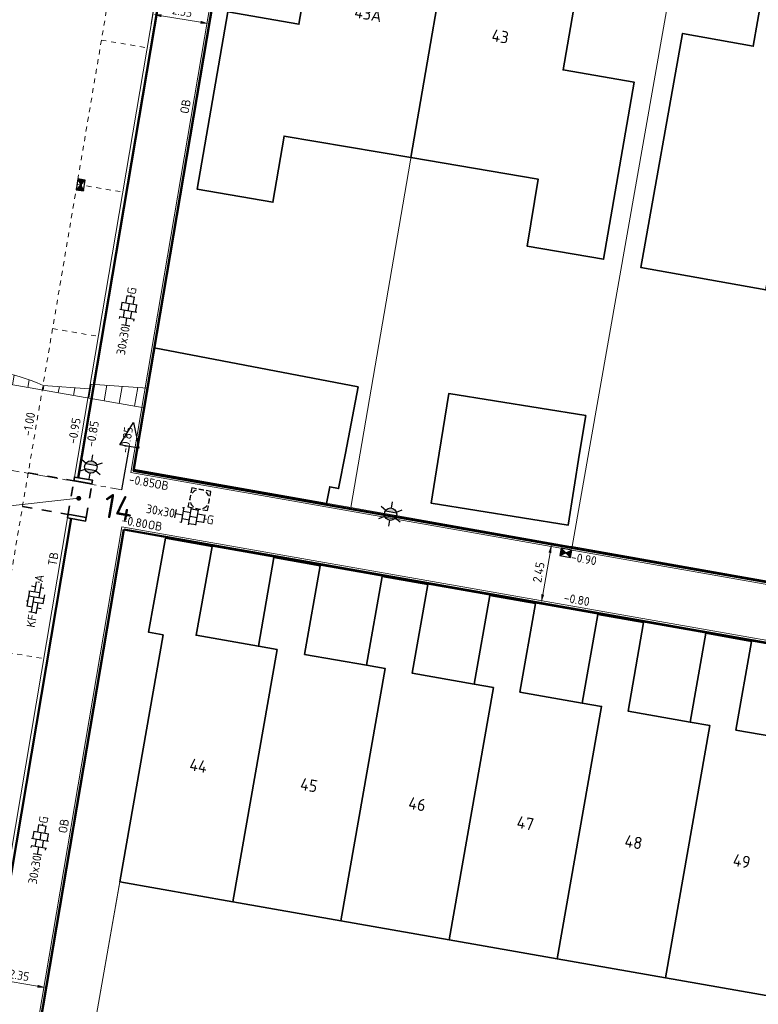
# Model space of a CAD drawing. Header units: metres. Extents: x 2514 to 227642, y 1683 to 852646.
# Tile 246 of 256: x 113900 to 113930, y 426227 to 426268. Entities that reach past the tile are written whole.
import ezdxf
from ezdxf.enums import TextEntityAlignment as Align
from ezdxf.lldxf.tags import DXFTag

# ---------------------------------------------------------------- set-up
doc = ezdxf.new("R2010")
doc.units = ezdxf.units.M
for name, pattern in [('VW-1-1_STREEP', [2, 1, -1]), ('XX-CENTER', [8, 5, -1, 1, -1]), ('ZZ-HIDDEN-SO', [4, 2, -2])]:
    doc.linetypes.add(name, pattern=pattern)
doc.layers.get('Defpoints').update_dxf_attribs({"color": 244, "lineweight": 35})
for name, color, linetype, lineweight in [('B-WE-IE-TERREINAFSCHEIDING_KUNSTMATIG_HEKWERK-G', 252, 'IE-TERREINAFSCHEIDING-KUNSTMATIG', 18), ('B-WE-KG-GRENS_PERCEEL-GV', 252, 'KG-PERCEEL', 18), ('B-WE-OG-BEBOUWING-GV', 4, 'Continuous', 35), ('B-WE-OG-BEBOUWING_HUISNUMMER-T25-200', 7, 'Continuous', 25), ('B-WE-OG-BEBOUWING_SCHUUR-GV', 252, 'Continuous', 35), ('N-WE-IE-MEUBILAIR_WEGMEUBILAIR_LICHTMAST-S', 7, 'Continuous', 25), ('N-WE-RI-HWA_KOLK-S', 150, 'Continuous', 25), ('N-WE-RI-PUT-OPHOOGTEBRENGEN-S', 7, 'Continuous', 25), ('N-WE-VH-KANTOPSLUITING-T18', 1, 'Continuous', 18), ('N-WE-VH-KANTOPSLUITING_ACHTERKANTBAND-G', 1, 'Continuous', 50), ('N-WE-VH-KANTOPSLUITING_INRITBAND-G', 2, 'Continuous', 35), ('N-WE-VH-KANTOPSLUITING_OPSLUITBAND_100X200-G', 1, 'Continuous', 18), ('N-WE-VH-KANTOPSLUITING_TROTTOIRBAND_130 150-G', 2, 'Continuous', 13), ('N-WE-VH-M', 7, 'Continuous', 18), ('N-WE-VH-MATERIAALGRENS-G', 7, 'ZZ-HIDDEN-SO', 35), ('N-WE-VH-NAP-T18', 1, 'Continuous', 18), ('N-WE-VH-VERHARDING_BETONSTRAATSTEEN-S', 1, 'Continuous', 25), ('N-WE-VH-VERHARDING_STRAATBAKSTEEN-S', 1, 'Continuous', 5), ('N-WE-VH-VERHARDING_TEGEL-S', 1, 'Continuous', 25), ('N-WE-VH-VERKANTING-G', 252, 'Continuous', 5), ('N-WE-VW-MARKERING_LANGS_STREEP_11_010-G', 7, 'VW-1-1_STREEP', 13), ('X-XX-AL-VERWIJZING-S', 7, 'Continuous', 25), ('X-XX-AL-VERWIJZING_DOORSNEDE-G', 7, 'XX-CENTER', 18)]:
    doc.layers.add(name, color=color, linetype=linetype, lineweight=lineweight)
doc.styles.add('ISO', font='NLCS-ISO.ttf')
doc.styles.add('NLCS-ISO', font='NLCS-ISO.ttf', dxfattribs={"height": 1.8})
doc.styles.add('NLCS-ISO-M200-T18', font='NLCS-ISO.ttf', dxfattribs={"height": 0.36})
doc.styles.add('NLCS-ISO-M200-T25', font='NLCS-ISO.ttf', dxfattribs={"height": 0.5})
doc.styles.get("Standard").update_dxf_attribs({"font": 'romans'})
doc.linetypes.add('IE-TERREINAFSCHEIDING-KUNSTMATIG', pattern='A,4,[82,NLCS.SHX,S=0.75,R=90,X=0,Y=0],4,-2', length=10)
tags = doc.linetypes.add('KG-PERCEEL', pattern='A,5.5,-2,["P",Standard,S=1.8,R=0,X=-0.5,Y=-0.9],-2,5.5,-2,[5,NLCS.SHX,S=0.75,R=0,X=0,Y=0],-2', length=19).pattern_tags.tags
tags[6] = DXFTag(74, 10)
doc.dimstyles.new('NLCS-M200-T18-PIJL_L2_H1', dxfattribs={"dimscale": 0.2, "dimtxt": 2.5, "dimasz": 1.8, "dimexe": 2, "dimexo": 2, "dimgap": 0.7, "dimtad": 1, "dimzin": 0, "dimdsep": 46, "dimtxsty": 'NLCS-ISO-M200-T18', "dimcen": 0, "dimdle": 2, "dimclrd": 256, "dimclre": 256, "dimclrt": 1, "dimadec": 1, "dimazin": 0, "dimtfac": 1, "dimtdec": 3, "dimtofl": 0, "dimtmove": 0, "dimatfit": 3, "dimfxl": 2, "dimfxlon": 1, "dimtfillclr": 256, "dimtolj": 1, "dimtzin": 0, "dimlwd": -1, "dimlwe": -1, "dimarcsym": 0})

# ---------------------------------------------------------------- blocks, each defined once
blk = doc.blocks.new('SVH-TEGEL_300X300_DUN_HALFST_KL-SO')
for p, q in [((-3.08, 0.75), (-3, 0.75)), ((-3, -0.83), (-3, 0.83)), ((-3, 0), (-1.5, 0)), ((-1.84, 1.5), (-1.5, 1.5)), ((-1.5, -1.6), (-1.5, 1.6)), ((-1.5, 0.75), (0, 0.75)), ((0, -1.78), (0, 1.78)), ((0, 1.5), (1.5, 1.5)), ((0, 0), (1.5, 0)), ((1.5, -1.6), (1.5, 1.6)), ((1.5, 0.75), (3, 0.75)), ((3, -0.83), (3, 0.83)), ((3, 0), (3.39, 0)), ((-3.08, -0.75), (-3, -0.75)), ((-1.84, -1.5), (-1.5, -1.5)), ((-1.5, -0.75), (0, -0.75)), ((0, -1.5), (1.5, -1.5)), ((1.5, -0.75), (3, -0.75))]:
    blk.add_line(p, q)
at = {"style": 'NLCS-ISO'}
blk.add_attdef('FORMAAT', text='', height=1.8, dxfattribs=at).set_placement((-3.18, 0), align=Align.MIDDLE_RIGHT)
blk.add_attdef('KLEUR', text='', height=1.8, dxfattribs=at).set_placement((3.49, 0), align=Align.MIDDLE_LEFT)
at = {"style": 'NLCS-ISO', "flags": 1}
blk.add_attdef('FUNCTIE', text='', height=1.8, dxfattribs=at).set_placement((0.12, -3.58), align=Align.MIDDLE_CENTER)
blk = doc.blocks.new('SVH-BSS_KEIFORMAAT_ELLEBOOG_KL-SO-flat-127')
at = {"layer": 'N-WE-VH-VERHARDING_BETONSTRAATSTEEN-S', "ltscale": 0.2}
for p, q in [((-0.177, 0.504), (0.005, 0.472)), ((-0.032, 0.265), (0.039, 0.667)), ((0.082, 0.672), (0.152, 0.659)), ((0.139, 0.022), (0.24, 0.598)), ((0.212, 0.436), (0.339, 0.413)), ((-0.348, -0.319), (-0.238, 0.302)), ((-0.284, 0.31), (0.175, 0.229)), ((-0.275, 0.095), (0.346, -0.014)), ((-0.177, -0.562), (-0.068, 0.058)), ((0.309, -0.221), (0.374, 0.144)), ((-0.373, -0.101), (-0.311, -0.112)), ((-0.361, -0.317), (-0.141, -0.355)), ((-0.104, -0.148), (0.316, -0.222)), ((0.021, -0.645), (0.102, -0.185)), ((0.066, -0.392), (0.231, -0.421)), ((-0.282, -0.544), (0.03, -0.599))]:
    blk.add_line(p, q, dxfattribs=at)
at = {"layer": 'N-WE-VH-VERHARDING_BETONSTRAATSTEEN-S', "style": 'NLCS-ISO'}
blk.add_attdef('KLEUR', text='', height=0.36, rotation=80.0136, dxfattribs=at).set_placement((0.118, 0.669), align=Align.MIDDLE_LEFT)
at = {"layer": 'N-WE-VH-VERHARDING_BETONSTRAATSTEEN-S', "style": 'NLCS-ISO', "flags": 1}
blk.add_attdef('FUNCTIE', text='', height=0.36, rotation=80.0136, dxfattribs=at).set_placement((0.71, -0.101), align=Align.MIDDLE_CENTER)
at = {"layer": 'N-WE-VH-VERHARDING_BETONSTRAATSTEEN-S', "style": 'NLCS-ISO'}
blk.add_attdef('FORMAAT', text='', height=0.36, rotation=80.0136, dxfattribs=at).set_placement((-0.118, -0.669), align=Align.MIDDLE_RIGHT)
blk = doc.blocks.new('SRI-PUT_OPHOOGTEBRENGEN-SO-flat-98')
at = {"layer": 'N-WE-RI-PUT-OPHOOGTEBRENGEN-S', "lineweight": -3}
for points in [[(-0.13, 0.427), (-0.327, 0.462), (-0.361, 0.265)], [(0.166, 0.375), (-0.031, 0.41)], [(-0.379, 0.166), (-0.413, -0.031)], [(0.427, 0.126), (0.461, 0.323), (0.264, 0.358)], [(0.374, -0.169), (0.409, 0.027)], [(-0.17, -0.378), (0.027, -0.413)], [(0.125, -0.43), (0.322, -0.465), (0.357, -0.268)]]:
    blk.add_lwpolyline(points, dxfattribs=at)
at = {"layer": 'N-WE-RI-PUT-OPHOOGTEBRENGEN-S'}
blk.add_lwpolyline([(-0.269, -0.361), (-0.466, -0.326), (-0.431, -0.129)], dxfattribs=at)
at = {"layer": 'N-WE-RI-PUT-OPHOOGTEBRENGEN-S', "lineweight": -3, "ltscale": 0.2}
for start, end in [(155.0024, 185.0024), (110.0024, 140.0024), (64.9976, 94.9976), (19.9976, 49.9976), (334.9976, 4.9976), (200.0024, 230.0024), (245.0024, 275.0024), (289.9976, 319.9976)]:
    blk.add_arc((-0.002, -0.002), 0.4, start, end, dxfattribs=at)
blk = doc.blocks.new('N-SRI-KOLK_STRAAT_450X300-SO')
h = blk.add_hatch(color=256)
h.dxf.hatch_style = 1
h.paths.add_polyline_path([(0, 0.75), (-1.125, 1.5), (-1.125, 0)])
h.paths.add_polyline_path([(1.125, 1.5), (0, 0.75), (1.125, 0)])
for p, q in [((-1.125, 0), (1.125, 1.5)), ((1.125, 0), (-1.125, 1.5))]:
    blk.add_line(p, q)
at = {"flags": 128}
blk.add_lwpolyline([(-1.125, 0), (1.125, 0), (1.125, 1.5), (-1.125, 1.5)], close=True, dxfattribs=at)
blk = doc.blocks.new('*D517')
at = {"layer": 'Defpoints', "color": 0, "ltscale": 0.2, "transparency": 16777216}
for p in [(113905.278, 426268.599), (113907.595, 426268.207), (113907.494, 426267.609)]:
    blk.add_point(p, dxfattribs=at)
at = {"layer": 'N-WE-VH-M', "ltscale": 0.2, "transparency": 16777216}
for p, q in [((113905.212, 426268.205), (113905.11, 426267.607)), ((113905.532, 426267.941), (113907.139, 426267.669)), ((113907.529, 426267.812), (113907.427, 426267.215))]:
    blk.add_line(p, q, dxfattribs=at)
for points in [[(113905.542, 426268), (113905.522, 426267.882), (113905.177, 426268.001)], [(113907.149, 426267.728), (113907.129, 426267.61), (113907.494, 426267.609)]]:
    blk.add_solid(points, dxfattribs=at)
at = {"layer": 'N-WE-VH-M', "ltscale": 0.2, "transparency": 16777216, "insert": (113906.389, 426268.121), "char_height": 0.36, "attachment_point": 5, "rotation": 350.3936, "style": 'NLCS-ISO-M200-T18'}
blk.add_mtext('\\A1;2.35', dxfattribs=at)
blk = doc.blocks.new('*D285')
at = {"layer": 'Defpoints', "color": 0, "ltscale": 0.2, "transparency": 16777216}
for p in [(113898.59, 426229.081), (113900.907, 426228.689), (113900.806, 426228.091)]:
    blk.add_point(p, dxfattribs=at)
at = {"layer": 'N-WE-VH-M', "ltscale": 0.2, "transparency": 16777216}
for p, q in [((113898.523, 426228.687), (113898.422, 426228.089)), ((113898.844, 426228.423), (113900.451, 426228.151)), ((113900.84, 426228.294), (113900.739, 426227.697))]:
    blk.add_line(p, q, dxfattribs=at)
for points in [[(113898.854, 426228.482), (113898.834, 426228.364), (113898.489, 426228.483)], [(113900.461, 426228.21), (113900.441, 426228.092), (113900.806, 426228.091)]]:
    blk.add_solid(points, dxfattribs=at)
at = {"layer": 'N-WE-VH-M', "ltscale": 0.2, "transparency": 16777216, "insert": (113899.701, 426228.603), "char_height": 0.36, "attachment_point": 5, "rotation": 350.3936, "style": 'NLCS-ISO-M200-T18'}
blk.add_mtext('\\A1;2.35', dxfattribs=at)
blk = doc.blocks.new('*D602')
at = {"layer": 'Defpoints', "color": 0, "ltscale": 0.2, "transparency": 16777216}
for p in [(113921.533, 426246.276), (113921.715, 426246.244), (113921.291, 426243.831)]:
    blk.add_point(p, dxfattribs=at)
at = {"layer": 'N-WE-VH-M', "ltscale": 0.2, "transparency": 16777216}
for p, q in [((113921.533, 426246.276), (113921.139, 426246.345)), ((113921.171, 426244.217), (113921.47, 426245.921)), ((113921.109, 426243.863), (113920.715, 426243.932))]:
    blk.add_line(p, q, dxfattribs=at)
for points in [[(113921.411, 426245.932), (113921.529, 426245.911), (113921.533, 426246.276)], [(113921.112, 426244.228), (113921.23, 426244.207), (113921.109, 426243.863)]]:
    blk.add_solid(points, dxfattribs=at)
at = {"layer": 'N-WE-VH-M', "ltscale": 0.2, "transparency": 16777216, "insert": (113921.005, 426245.125), "char_height": 0.36, "attachment_point": 5, "rotation": 80.0292, "style": 'NLCS-ISO-M200-T18'}
blk.add_mtext('\\A1;2.45', dxfattribs=at)
blk = doc.blocks.new('SAL-VERWIJZING_DOORSNEDE_BOVEN-SO')
for p, q in [((-2, 9), (0, 14)), ((0, 14), (2, 9)), ((2, 9), (-2, 9)), ((0, 0), (0, 9))]:
    blk.add_line(p, q)
at = {"lineweight": 50, "style": 'NLCS-ISO'}
blk.add_attdef('...', text='', height=5, dxfattribs=at).set_placement((-0.05, -1.19), align=Align.TOP_CENTER)
blk = doc.blocks.new('N-SIE-WEG_LICHTMAST-SO')
h = blk.add_hatch(color=256)
h.paths.add_polyline_path([(1.16, 0.5, 0.658505), (-1.16, 0.5)])
h.paths.add_polyline_path([(-1.16, -0.5, 0.658505), (1.16, -0.5)])
at = {"flags": 128}
for points in [[(0, 1.27), (0, 2.53)], [(-2.19, 1.27), (-1.1, 0.63)], [(-1.16, 0.5), (1.16, 0.5)], [(1.1, 0.63), (2.19, 1.27)], [(-2.19, -1.27), (-1.1, -0.63)], [(-1.16, -0.5), (1.16, -0.5)], [(0, -1.27), (0, -2.53)], [(2.19, -1.27), (1.1, -0.63)]]:
    blk.add_lwpolyline(points, dxfattribs=at)
at = {"ltscale": 0.5}
blk.add_circle((0, 0), 1.27, dxfattribs=at)
at = {"style": 'NLCS-ISO'}
blk.add_attdef('TYPE', text='', height=1.8, dxfattribs=at).set_placement((0, 2.53), align=Align.BOTTOM_CENTER)

msp = doc.modelspace()

# ---------------------------------------------------------------- hatches: boundary and pattern name
at = {"layer": 'N-WE-VH-VERKANTING-G', "ltscale": 0.2}
h = msp.add_hatch(dxfattribs=at)
h.set_pattern_fill('ANSI31', color=256, scale=0.2, angle=45)
h.set_pattern_definition([(80.0683, (113875.6578, 426256.9725), (-0.625484, 0.109521), [])])
edge = h.paths.add_edge_path()
edge.add_line((113875.658, 426256.973), (113904.829, 426251.865))
edge.add_line((113904.829, 426251.865), (113904.965, 426252.666))
edge.add_line((113904.965, 426252.666), (113902.612, 426252.84))
edge.add_line((113902.612, 426252.84), (113902.578, 426252.643))
edge.add_line((113902.578, 426252.643), (113900.677, 426252.787))
edge.add_arc((113897.146, 426244.644), 8.875, 66.558, 93.2785)
edge.add_line((113896.638, 426253.505), (113892.137, 426254.773))
edge.add_line((113892.137, 426254.773), (113892.171, 426254.97))
edge.add_line((113892.171, 426254.97), (113891.621, 426255.124))
edge.add_line((113891.621, 426255.124), (113891.027, 426255.168))
edge.add_line((113891.027, 426255.168), (113890.993, 426254.971))
edge.add_line((113890.993, 426254.971), (113886.333, 426255.322))
edge.add_arc((113882.956, 426247.902), 8.153, 65.5273, 94.6541)
edge.add_line((113882.294, 426256.027), (113877.699, 426257.322))
edge.add_line((113877.699, 426257.322), (113877.734, 426257.519))
edge.add_line((113877.734, 426257.519), (113875.847, 426258.047))
edge.add_line((113875.847, 426258.047), (113875.658, 426256.973))

# ---------------------------------------------------------------- linework, layer by layer
at = {"layer": 'B-WE-IE-TERREINAFSCHEIDING_KUNSTMATIG_HEKWERK-G', "ltscale": 0.2}
msp.add_lwpolyline([(113903.823, 426232.435), (113902.036, 426222.252)], dxfattribs=at)
at = {"layer": 'B-WE-KG-GRENS_PERCEEL-GV', "ltscale": 0.2}
for points in [[(113909.443, 426279.123), (113904.402, 426249.339), (113913.299, 426247.773)], [(113927.62, 426275.911), (113927.295, 426275.969), (113918.416, 426277.538), (113913.299, 426247.773), (113922.329, 426246.184), (113922.368, 426246.177), (113922.382, 426246.175)], [(113936.795, 426274.29), (113927.62, 426275.911), (113922.382, 426246.175), (113931.499, 426244.57)], [(113905.702, 426246.52), (113905.006, 426242.667), (113905.602, 426242.559), (113902.004, 426222.083), (113933.287, 426216.736), (113933.213, 426215.731), (113951.203, 426212.58)], [(113905.702, 426246.52), (113938.59, 426240.744), (113938.338, 426239.306), (113955.353, 426236.193), (113951.203, 426212.58)]]:
    msp.add_lwpolyline(points, dxfattribs=at)
at = {"layer": 'B-WE-OG-BEBOUWING-GV'}
for points in [[(113917.635, 426272.993), (113912.265, 426273.923), (113911.174, 426267.592), (113908.257, 426268.095), (113907.003, 426260.825), (113910.103, 426260.291), (113910.566, 426263.004), (113915.766, 426262.122)], [(113923.102, 426272.046), (113917.635, 426272.993), (113915.766, 426262.122), (113920.989, 426261.237), (113920.532, 426258.495), (113923.667, 426257.953), (113924.923, 426265.215), (113922.006, 426265.72)], [(113935.996, 426269.807), (113930.513, 426270.757), (113929.808, 426266.691), (113926.908, 426267.212), (113925.188, 426257.62), (113930.316, 426256.7), (113930.821, 426259.519), (113934.052, 426258.895)], [(113907.612, 426246.175), (113905.702, 426246.52), (113905.006, 426242.667), (113905.602, 426242.559), (113903.823, 426232.435), (113908.457, 426231.62), (113910.274, 426241.956), (113909.51, 426242.09), (113906.955, 426242.539)], [(113912.043, 426245.392), (113910.149, 426245.725), (113909.51, 426242.09), (113910.274, 426241.956), (113908.457, 426231.62), (113912.895, 426230.841), (113914.711, 426241.177), (113913.945, 426241.312), (113911.404, 426241.759)], [(113916.456, 426244.617), (113914.584, 426244.946), (113913.945, 426241.312), (113914.711, 426241.177), (113912.895, 426230.841), (113917.332, 426230.061), (113919.149, 426240.399), (113918.357, 426240.538), (113915.817, 426240.985)], [(113920.872, 426243.845), (113918.996, 426244.174), (113918.357, 426240.538), (113919.149, 426240.399), (113917.332, 426230.061), (113921.77, 426229.281), (113923.587, 426239.622), (113922.793, 426239.761), (113920.234, 426240.21)], [(113925.307, 426243.062), (113923.431, 426243.391), (113922.793, 426239.761), (113923.587, 426239.622), (113921.77, 426229.281), (113926.207, 426228.501), (113928.024, 426238.844), (113927.218, 426238.985), (113924.669, 426239.432)], [(113929.735, 426242.291), (113927.857, 426242.621), (113927.218, 426238.985), (113928.024, 426238.844), (113926.207, 426228.501), (113930.644, 426227.721), (113932.462, 426238.065), (113931.652, 426238.207), (113929.096, 426238.656)]]:
    msp.add_lwpolyline(points, close=True, dxfattribs=at)
at = {"layer": 'B-WE-OG-BEBOUWING_SCHUUR-GV'}
for points in [[(113913.599, 426252.724), (113905.233, 426254.328), (113904.512, 426250), (113904.402, 426249.339), (113912.308, 426247.948), (113912.439, 426248.627), (113912.8, 426248.558), (113913.077, 426250)], [(113922.936, 426251.554), (113917.324, 426252.456), (113916.93, 426250), (113916.601, 426247.954), (113922.213, 426247.052), (113922.686, 426250)]]:
    msp.add_lwpolyline(points, close=True, dxfattribs=at)
at = {"layer": 'N-WE-VH-KANTOPSLUITING_ACHTERKANTBAND-G', "ltscale": 0.2, "flags": 128}
for points in [[(113909.443, 426279.123), (113904.394, 426249.289), (113958.724, 426239.737), (113964.159, 426269.387), (113909.426, 426279.025)], [(113905.566, 426278.844), (113907.12, 426278.581), (113902.114, 426249.002)], [(113903.985, 426246.873), (113899.85, 426222.445), (113933.286, 426216.678), (113933.128, 426215.772), (113952.784, 426212.329), (113957.125, 426236.008), (113938.338, 426239.311), (113938.598, 426240.788), (113903.985, 426246.873)]]:
    msp.add_lwpolyline(points, dxfattribs=at)
at = {"layer": 'N-WE-VH-KANTOPSLUITING_ACHTERKANTBAND-G', "ltscale": 0.2}
msp.add_lwpolyline([(113897.124, 426219.521), (113901.83, 426247.326)], dxfattribs=at)
at = {"layer": 'N-WE-VH-KANTOPSLUITING_INRITBAND-G', "ltscale": 0.2, "flags": 128}
for points in [[(113902.68, 426248.754), (113901.99, 426248.871, -0.414214), (113901.949, 426248.928), (113901.966, 426249.027), (113902.705, 426248.902)], [(113902.447, 426247.373), (113901.756, 426247.49, 0.414214), (113901.699, 426247.449), (113901.682, 426247.351), (113902.422, 426247.225)]]:
    msp.add_lwpolyline(points, format="xyb", close=True, dxfattribs=at)
at = {"layer": 'N-WE-VH-KANTOPSLUITING_OPSLUITBAND_100X200-G', "ltscale": 0.2}
for points in [[(113909.344, 426279.14), (113904.278, 426249.208)], [(113904.278, 426249.208), (113958.804, 426239.622), (113964.275, 426269.468), (113909.443, 426279.123)], [(113903.903, 426246.989), (113899.735, 426222.364)], [(113903.903, 426246.989), (113938.714, 426240.869), (113938.454, 426239.392)]]:
    msp.add_lwpolyline(points, dxfattribs=at)
at = {"layer": 'N-WE-VH-KANTOPSLUITING_TROTTOIRBAND_130 150-G', "ltscale": 0.2}
for points in [[(113901.966, 426249.027), (113906.897, 426278.163)], [(113896.959, 426219.447), (113901.682, 426247.351)]]:
    msp.add_lwpolyline(points, dxfattribs=at)
at = {"layer": 'N-WE-VH-MATERIAALGRENS-G', "ltscale": 0.2}
msp.add_line((113902.447, 426247.373), (113902.68, 426248.754), dxfattribs=at)
at = {"layer": 'N-WE-VH-MATERIAALGRENS-G', "ltscale": 0.2, "flags": 128}
for points in [[(113900.069, 426249.196), (113901.941, 426248.879)], [(113901.699, 426247.449), (113901.949, 426248.928)], [(113899.836, 426247.815), (113901.707, 426247.499)]]:
    msp.add_lwpolyline(points, dxfattribs=at)
at = {"layer": 'N-WE-VH-VERKANTING-G', "ltscale": 0.2, "flags": 128}
msp.add_lwpolyline([(113875.658, 426256.973), (113904.829, 426251.865), (113904.965, 426252.666), (113902.612, 426252.84), (113902.578, 426252.643), (113900.677, 426252.787, 0.117121), (113896.638, 426253.505), (113892.137, 426254.773), (113892.171, 426254.97), (113891.621, 426255.124), (113891.027, 426255.168), (113890.993, 426254.971), (113886.333, 426255.322, 0.127778), (113882.294, 426256.027), (113877.699, 426257.322), (113877.734, 426257.519), (113875.847, 426258.047)], format="xyb", close=True, dxfattribs=at)
at = {"layer": 'N-WE-VW-MARKERING_LANGS_STREEP_11_010-G', "ltscale": 0.2, "flags": 128}
for points in [[(113905.076, 426278.775), (113893.826, 426212.32)], [(113903.073, 426266.943), (113904.945, 426266.626)], [(113903.073, 426266.943), (113904.945, 426266.626)], [(113902.072, 426261.027), (113903.943, 426260.711)], [(113901.071, 426255.111), (113902.942, 426254.795)], [(113898.834, 426241.899), (113900.706, 426241.583)]]:
    msp.add_lwpolyline(points, dxfattribs=at)
at = {"layer": 'X-XX-AL-VERWIJZING_DOORSNEDE-G', "ltscale": 0.2, "flags": 128}
msp.add_lwpolyline([(113871.926, 426254.121), (113903.907, 426248.51)], dxfattribs=at)

# ---------------------------------------------------------------- block references
at = {"layer": 'N-WE-IE-MEUBILAIR_WEGMEUBILAIR_LICHTMAST-S', "xscale": 0.2, "yscale": 0.2, "zscale": 0.2, "rotation": 350.1566500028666}
for p in [(113902.638, 426249.441), (113914.93, 426247.507)]:
    msp.add_blockref('N-SIE-WEG_LICHTMAST-SO', p, dxfattribs=at)
at = {"layer": 'N-WE-RI-HWA_KOLK-S', "ltscale": 0.2, "xscale": 0.2, "yscale": 0.2, "zscale": 0.2}
for p, rotation in [((113902.072, 426261.027), 260.3936164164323), ((113922.094, 426245.771), 349.9328181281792)]:
    msp.add_blockref('N-SRI-KOLK_STRAAT_450X300-SO', p, dxfattribs=dict(at, rotation=rotation))
at = {"layer": 'N-WE-RI-PUT-OPHOOGTEBRENGEN-S', "ltscale": 0.2}
msp.add_blockref('SRI-PUT_OPHOOGTEBRENGEN-SO-flat-98', (113907.102, 426248.118), dxfattribs=at)
at = {"layer": 'N-WE-VH-VERHARDING_STRAATBAKSTEEN-S', "ltscale": 0.2}
msp.add_blockref('SVH-BSS_KEIFORMAAT_ELLEBOOG_KL-SO-flat-127', (113900.376, 426244.059), dxfattribs=at).add_auto_attribs({'FORMAAT': 'KF', 'KLEUR': 'A'})
at = {"layer": 'N-WE-VH-VERHARDING_TEGEL-S', "xscale": 0.2, "yscale": 0.2, "zscale": 0.2}
for p, rotation in [((113904.172, 426255.832), 80.01356216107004), ((113906.708, 426247.423), 350.0135621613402), ((113900.553, 426234.145), 80.01356216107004)]:
    msp.add_blockref('SVH-TEGEL_300X300_DUN_HALFST_KL-SO', p, dxfattribs=dict(at, rotation=rotation)).add_auto_attribs({'FORMAAT': '30x30', 'KLEUR': 'G'})
at = {"layer": 'X-XX-AL-VERWIJZING-S', "ltscale": 0.2, "xscale": 0.2, "yscale": 0.2, "zscale": 0.2, "rotation": 350.0500476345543}
msp.add_blockref('SAL-VERWIJZING_DOORSNEDE_BOVEN-SO', (113903.907, 426248.51), dxfattribs=at).add_auto_attribs({'...': '14'})

# ---------------------------------------------------------------- texts
at = {"layer": 'B-WE-OG-BEBOUWING_HUISNUMMER-T25-200', "style": 'NLCS-ISO-M200-T25'}
for s, p in [('43A', (113914.013, 426268.018)), ('43', (113919.431, 426267.092)), ('44', (113907.048, 426237.196)), ('45', (113911.584, 426236.399)), ('46', (113916.022, 426235.62)), ('47', (113920.46, 426234.84)), ('48', (113924.897, 426234.061)), ('49', (113929.334, 426233.282))]:
    msp.add_text(s, height=0.5, rotation=350, dxfattribs=at).set_placement(p, align=Align.MIDDLE)
at = {"layer": 'N-WE-VH-KANTOPSLUITING-T18', "style": 'NLCS-ISO-M200-T18'}
for s, rotation, p in [('OB', 80.1086, (113906.643, 426263.898)), ('OB', 350.05, (113905.218, 426248.582)), ('OB', 350.05, (113904.956, 426246.911)), ('TB', 80.1086, (113901.224, 426245.361)), ('OB', 80.1086, (113901.65, 426234.401))]:
    msp.add_text(s, height=0.36, rotation=rotation, dxfattribs=at).set_placement(p)
at = {"layer": 'N-WE-VH-NAP-T18', "style": 'ISO'}
for s, rotation, p in [('-1.00', 80.1086, (113900.195, 426250.685)), ('-0.95', 80.1086, (113902.047, 426250.363)), ('-0.85', 80.1086, (113902.79, 426250.235)), ('-0.85', 80.1086, (113904.189, 426249.992)), ('-0.85', 350.05, (113904.175, 426248.77)), ('-0.80', 350.05, (113903.881, 426247.098)), ('-0.90', 350.05, (113922.307, 426245.588)), ('-0.80', 350.05, (113922.014, 426243.916))]:
    msp.add_text(s, height=0.36, rotation=rotation, dxfattribs=at).set_placement(p)

# ---------------------------------------------------------------- dimensions: what is measured, and where the dimension line sits
at = {"layer": 'N-WE-VH-M', "ltscale": 0.2}
for p1, p2, distance, picture, middle in [((113905.278, 426268.599), (113907.595, 426268.207), -0.606, '*D517', (113906.389, 426268.121)), ((113921.291, 426243.831), (113921.715, 426246.244), 0.186, '*D602', (113921.005, 426245.125)), ((113898.59, 426229.081), (113900.907, 426228.689), -0.606, '*D285', (113899.701, 426228.603))]:
    dim = msp.add_aligned_dim(p1=p1, p2=p2, distance=distance, dimstyle='NLCS-M200-T18-PIJL_L2_H1', override={"dimclrt": 256}, dxfattribs=at)
    dim.commit()
    dim.dimension.update_dxf_attribs({"geometry": picture, "text_midpoint": middle})

# ---------------------------------------------------------------- leaders
msp.add_leader([(113902.142, 426248.156), (113898.387, 426247.743)], dimstyle='NLCS-M200-T18-PIJL_L2_H1', override={"dimasz": 1, "dimgap": 0.7, "dimtad": 0, "dimldrblk": 'Dot'}, dxfattribs=at)

doc.saveas('drawing.dxf')
